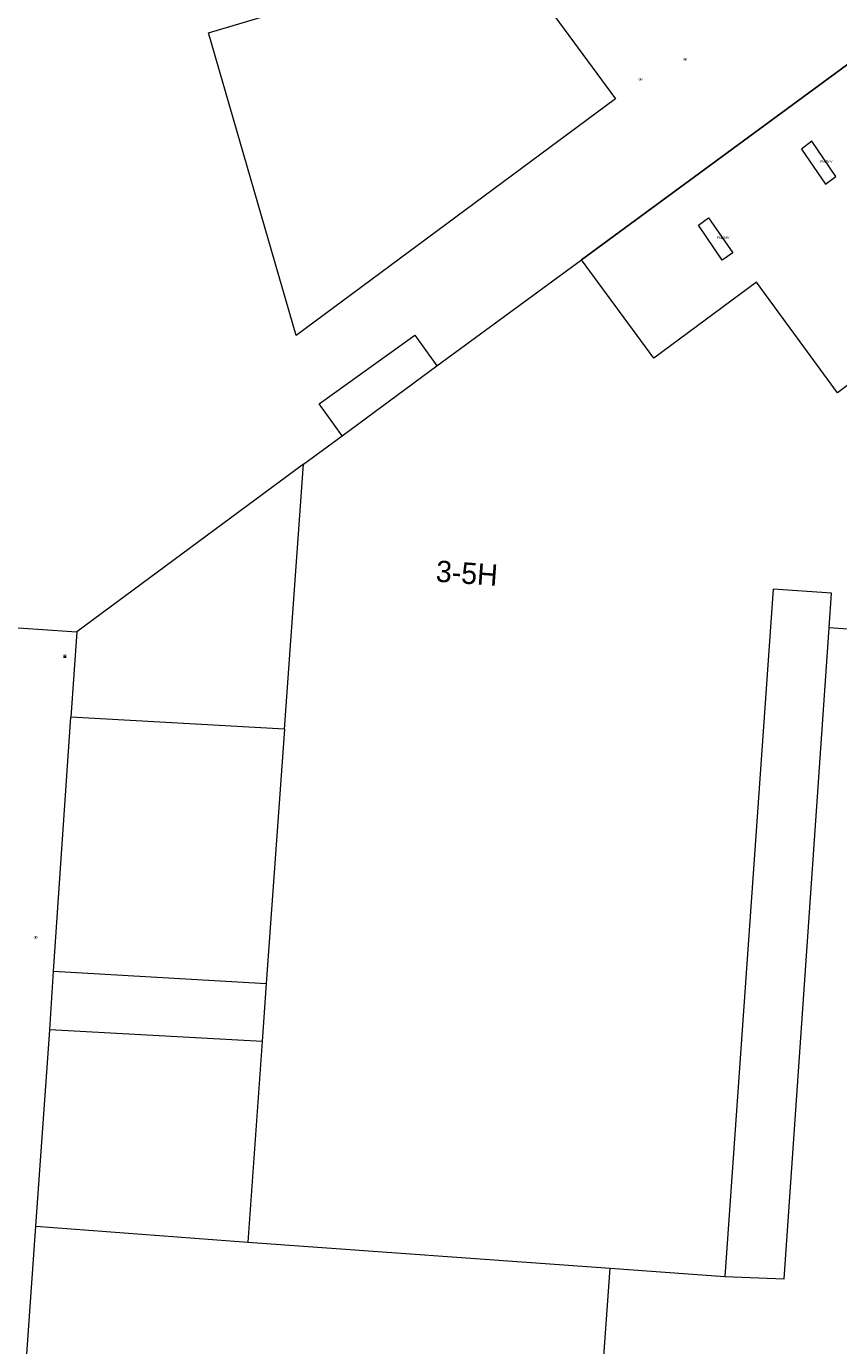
# Model space of a CAD drawing. Header units: metres. Extents: x 197457 to 198138, y 353986 to 354984.
# Tile 170 of 217: x 198050 to 198069, y 354514 to 354545. Entities that reach past the tile are written whole.
import ezdxf
from ezdxf.enums import TextEntityAlignment as Align

# ---------------------------------------------------------------- set-up
doc = ezdxf.new("R2010")
doc.units = ezdxf.units.M
doc.header["$MEASUREMENT"] = 0
doc.layers.add('elektrakast', color=7, linetype='Continuous', lineweight=0, true_color=0x104b6e)
doc.layers.add('gasput', color=7, linetype='Continuous', lineweight=0, true_color=0x104b6e)
for name, color, linetype, lineweight in [('Grens gebouw op maaiveld onder overbouw', 1, 'Continuous', 13), ('grens WOZ object', 7, 'Continuous', 0), ('hoofdgebouw', 1, 'Continuous', 0), ('huisnummerreeks BGT', 7, 'Continuous', 0), ('kant verharding', 7, 'Continuous', 0), ('muur breder dan 30cm', 30, 'Continuous', 0), ('overbouw', 1, 'Continuous', 13), ('pand op maaiveld kenmerkpunt multivlak', 7, 'Continuous', 0), ('vlakafsluiter', 1, 'Continuous', 0), ('waterleidingput', 132, 'Continuous', 0)]:
    doc.layers.add(name, color=color, linetype=linetype, lineweight=lineweight)
doc.styles.add('Style-WORKING', font='WORKING.shx')

# ---------------------------------------------------------------- blocks, each defined once
blk = doc.blocks.new('gasput')
at = {"layer": 'gasput', "linetype": 'Continuous', "lineweight": 0, "true_color": 0xbd2877}
h = blk.add_hatch(color=232, dxfattribs=at)
edge = h.paths.add_edge_path()
edge.add_spline(control_points=[(0.44, 0), (0.44, 0.04), (0.43, 0.09), (0.36, 0.2), (0.28, 0.26), (0.09, 0.32), (-0.02, 0.33), (-0.22, 0.29), (-0.31, 0.24), (-0.42, 0.12), (-0.44, 0.06), (-0.44, -0.06), (-0.42, -0.12), (-0.33, -0.22), (-0.28, -0.26), (-0.1, -0.33), (0.04, -0.33), (0.27, -0.27), (0.37, -0.2), (0.43, -0.08), (0.44, -0.04), (0.44, 0)], knot_values=[0, 0, 0, 0, 0.060484, 0.060484, 0.178041, 0.178041, 0.295599, 0.295599, 0.413157, 0.413157, 0.498623, 0.498623, 0.584089, 0.584089, 0.669555, 0.669555, 0.808438, 0.808438, 0.94732, 0.94732, 1, 1, 1, 1], degree=3, periodic=0)
edge = h.paths.add_edge_path(flags=16)
edge.add_ellipse((0, 0), major_axis=(0.392, 0), ratio=0.689655, start_angle=0, end_angle=360)
blk.add_hatch(color=232, dxfattribs=at).paths.add_polyline_path([(0.18, -0.03), (0.09, -0.03, -0.169861), (0.05, -0.08), (0.05, -0.09), (0.11, -0.09, -1), (-0.07, -0.09), (-0.07, -0.07, -0.182676), (-0.1, 0, -0.182676), (-0.07, 0.07), (-0.07, 0.09, -1), (0.11, 0.09), (0.18, 0.09, 1), (-0.14, 0.09), (-0.14, -0.09, 1), (0.18, -0.09)])
at = {"layer": 'gasput', "linetype": 'Continuous', "lineweight": 0, "true_color": 0x681648}
blk.add_hatch(color=219, dxfattribs=at).paths.add_polyline_path([(-0.1, 0, 1), (0.1, 0, 1)])
blk = doc.blocks.new('waterleidingput')
at = {"layer": 'waterleidingput', "linetype": 'Continuous', "lineweight": 0, "true_color": 0x248bcb}
h = blk.add_hatch(color=142, dxfattribs=at)
edge = h.paths.add_edge_path()
edge.add_spline(control_points=[(0.44, 0), (0.44, 0.04), (0.43, 0.09), (0.36, 0.2), (0.28, 0.26), (0.09, 0.32), (-0.02, 0.33), (-0.22, 0.29), (-0.31, 0.24), (-0.42, 0.12), (-0.44, 0.06), (-0.44, -0.06), (-0.42, -0.12), (-0.33, -0.22), (-0.28, -0.26), (-0.1, -0.33), (0.04, -0.33), (0.27, -0.27), (0.37, -0.2), (0.43, -0.08), (0.44, -0.04), (0.44, 0)], knot_values=[0, 0, 0, 0, 0.060484, 0.060484, 0.178041, 0.178041, 0.295599, 0.295599, 0.413157, 0.413157, 0.498623, 0.498623, 0.584089, 0.584089, 0.669555, 0.669555, 0.808438, 0.808438, 0.94732, 0.94732, 1, 1, 1, 1], degree=3, periodic=0)
edge = h.paths.add_edge_path(flags=16)
edge.add_ellipse((0, 0), major_axis=(0.392, 0), ratio=0.689655, start_angle=0, end_angle=360)
for points in [[(-0.05, -0.09, -0.141608), (-0.09, -0.05), (-0.1, -0.09), (-0.17, 0.18), (-0.22, 0.18), (-0.12, -0.17), (-0.07, -0.17)], [(0.03, 0.18), (-0.02, 0.18), (-0.05, 0.09, -0.269854), (0.05, 0.09)], [(0.23, 0.18), (0.18, 0.18), (0.1, -0.09), (0.09, -0.05, -0.141608), (0.05, -0.09), (0.08, -0.17), (0.13, -0.17)]]:
    blk.add_hatch(color=142, dxfattribs=at).paths.add_polyline_path(points)
at = {"layer": 'waterleidingput', "linetype": 'Continuous', "lineweight": 0, "true_color": 0x104b6e}
blk.add_hatch(color=156, dxfattribs=at).paths.add_polyline_path([(0.1, 0, 1), (-0.1, 0, 1)])
blk = doc.blocks.new('kast_1')
at = {"layer": 'elektrakast', "linetype": 'Continuous', "lineweight": 0, "true_color": 0xbd2877}
h = blk.add_hatch(color=232, dxfattribs=at)
edge = h.paths.add_edge_path()
edge.add_arc((0, 0), 0.1, 0, 360)
edge.add_line((0, -0.1), (0.34, -0.1))
edge.add_line((0.34, -0.1), (0.34, 0.47))
edge.add_line((0.34, 0.47), (-0.34, 0.47))
edge.add_line((-0.34, 0.47), (-0.34, -0.1))
edge.add_line((-0.34, -0.1), (0, -0.1))
edge = h.paths.add_edge_path(flags=16)
edge.add_arc((-0.2, 0.31), 0.0607, 0, 360)
at = {"layer": 'elektrakast', "linetype": 'Continuous', "lineweight": 0, "true_color": 0x681648}
blk.add_hatch(color=219, dxfattribs=at).paths.add_polyline_path([(-0.1, 0, 1), (0.1, 0, 1)])
at = {"layer": 'elektrakast', "color": 232, "linetype": 'Continuous', "lineweight": 0, "true_color": 0xbd2877, "extrusion": (0, 0, -1)}
blk.add_solid([(-0.34, 0.65), (0.34, 0.65), (-0.34, 0.55), (0.34, 0.55)], dxfattribs=at)

msp = doc.modelspace()

# ---------------------------------------------------------------- linework, layer by layer
at = {"layer": 'Grens gebouw op maaiveld onder overbouw', "linetype": 'Continuous', "lineweight": 13, "flags": 128}
msp.add_lwpolyline([(198075.026, 354534.536), (198071.922, 354538.682), (198069.347, 354536.754), (198067.452, 354539.347), (198065.043, 354537.566), (198063.351, 354539.868)], dxfattribs=at)
at = {"layer": 'grens WOZ object', "linetype": 'Continuous', "lineweight": 0}
msp.add_line((198057.746, 354535.749), (198059.967, 354537.381), dxfattribs=at)
at = {"layer": 'grens WOZ object', "linetype": 'Continuous', "lineweight": 0, "flags": 128}
for points in [[(198057.746, 354535.749), (198057.21, 354536.498), (198059.452, 354538.102), (198059.967, 354537.381)], [(198069.151, 354531.247), (198069.208, 354532.06), (198067.842, 354532.157), (198066.711, 354516.063)], [(198066.711, 354516.063), (198068.096, 354516.005), (198069.151, 354531.247)]]:
    msp.add_lwpolyline(points, dxfattribs=at)
at = {"layer": 'hoofdgebouw', "linetype": 'Continuous', "lineweight": 0}
for p, q in [((198059.967, 354537.381), (198063.351, 354539.868)), ((198056.84, 354535.083), (198057.746, 354535.749)), ((198056.396, 354528.873), (198056.84, 354535.083)), ((198056.396, 354528.873), (198055.97, 354522.917)), ((198055.97, 354522.917), (198055.873, 354521.565)), ((198055.873, 354521.565), (198055.537, 354516.863)), ((198055.537, 354516.863), (198064.022, 354516.256)), ((198064.022, 354516.256), (198066.711, 354516.063))]:
    msp.add_line(p, q, dxfattribs=at)
at = {"layer": 'hoofdgebouw', "linetype": 'Continuous', "lineweight": 0, "flags": 128}
msp.add_lwpolyline([(198075.026, 354534.536), (198074.611, 354534.231), (198074.355, 354530.878), (198069.151, 354531.247)], dxfattribs=at)
at = {"layer": 'kant verharding', "linetype": 'Continuous', "lineweight": 0}
for p, q in [((198063.351, 354539.868), (198070.525, 354545.142)), ((198056.84, 354535.083), (198051.529, 354531.158)), ((198051.529, 354531.158), (198051.393, 354529.155)), ((198050.989, 354523.207), (198051.393, 354529.155)), ((198056.396, 354528.873), (198051.393, 354529.155)), ((198050.896, 354521.836), (198050.989, 354523.207)), ((198050.989, 354523.207), (198055.97, 354522.917)), ((198050.571, 354517.239), (198050.896, 354521.836)), ((198055.873, 354521.565), (198050.896, 354521.836)), ((198050.352, 354514.131), (198050.571, 354517.239)), ((198050.571, 354517.239), (198055.537, 354516.863))]:
    msp.add_line(p, q, dxfattribs=at)
at = {"layer": 'kant verharding', "linetype": 'Continuous', "lineweight": 0, "flags": 128}
msp.add_lwpolyline([(198064.15, 354543.639), (198056.671, 354538.093), (198054.616, 354545.185), (198056.325, 354545.691), (198055.911, 354547.206), (198060.407, 354548.72), (198064.15, 354543.639)], dxfattribs=at)
at = {"layer": 'muur breder dan 30cm', "linetype": 'Continuous', "lineweight": 0, "flags": 128}
for points in [[(198069.066, 354541.638), (198069.308, 354541.816), (198068.744, 354542.642), (198068.501, 354542.461), (198069.066, 354541.638)], [(198066.088, 354540.676), (198066.329, 354540.853), (198066.893, 354540.027), (198066.645, 354539.858), (198066.088, 354540.676)]]:
    msp.add_lwpolyline(points, dxfattribs=at)
at = {"layer": 'overbouw', "linetype": 'Continuous', "lineweight": 13}
msp.add_line((198070.525, 354545.142), (198063.351, 354539.868), dxfattribs=at)
at = {"layer": 'vlakafsluiter', "linetype": 'Continuous', "lineweight": 0}
for p, q in [((198049.697, 354531.284), (198051.529, 354531.158)), ((198063.665, 354511.276), (198064.022, 354516.256))]:
    msp.add_line(p, q, dxfattribs=at)

# ---------------------------------------------------------------- block references
at = {"layer": 'elektrakast', "linetype": 'Continuous', "lineweight": 0, "xscale": 0.1, "yscale": 0.1, "zscale": 0.1}
msp.add_blockref('kast_1', (198051.253, 354530.556), dxfattribs=at)
at = {"layer": 'gasput', "linetype": 'Continuous', "lineweight": 0, "xscale": 0.1, "yscale": 0.1, "zscale": 0.1}
msp.add_blockref('gasput', (198050.568, 354524.003), dxfattribs=at)
at = {"layer": 'waterleidingput', "linetype": 'Continuous', "lineweight": 0, "xscale": 0.1, "yscale": 0.1, "zscale": 0.1}
for p in [(198065.78, 354544.564), (198064.734, 354544.093)]:
    msp.add_blockref('waterleidingput', p, dxfattribs=at)

# ---------------------------------------------------------------- texts
at = {"layer": 'huisnummerreeks BGT', "linetype": 'Continuous', "lineweight": 0, "style": 'Style-WORKING'}
msp.add_text('3-5H', height=0.5, rotation=355.9, dxfattribs=at).set_placement((198060.668, 354532.53), align=Align.MIDDLE_CENTER)
at = {"layer": 'pand op maaiveld kenmerkpunt multivlak', "linetype": 'Continuous', "lineweight": 0, "style": 'Style-WORKING'}
for p in [(198068.93, 354542.14), (198066.515, 354540.354)]:
    msp.add_text('PNDMV', height=0.06, dxfattribs=at).set_placement(p)

doc.saveas('drawing.dxf')
